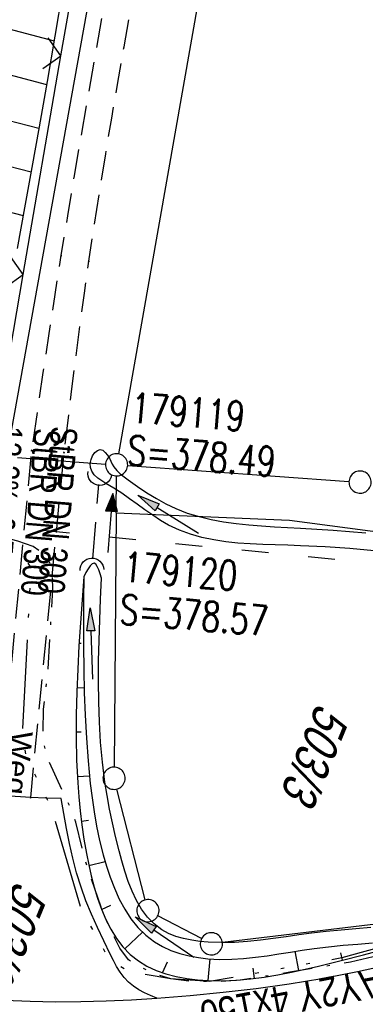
# Model space of a CAD drawing. Extents: x 507875 to 508634, y 446340 to 447363.
# Tile 64 of 71: x 508432 to 508455, y 447147 to 447214. Entities that reach past the tile are written whole.
import ezdxf
from ezdxf.enums import TextEntityAlignment as Align

# ---------------------------------------------------------------- set-up
doc = ezdxf.new("R2010")
doc.units = 0
doc.header["$LTSCALE"] = 10
doc.header["$MEASUREMENT"] = 0
for name, pattern in [('ACAD_ISO03W100', [30, 12, -18]), ('ACAD_ISO14W100', [25.5, 12, -3, 0.5, -3, 0.5, -3, 0.5, -3]), ('AUSGEZOGEN', [0]), ('LT00', [0]), ('LT08', [0.42, 0.2, -0.1, 0.02, -0.1]), ('LT11', [0.3, 0.2, -0.1]), ('STRICHLINIE2', [0.375, 0.25, -0.125])]:
    doc.linetypes.add(name, pattern=pattern)
doc.layers.get('0').update_dxf_attribs({"linetype": 'LT00'})
for name, color, linetype in [('--EK_FBR', 250, 'LT00'), ('--EK_Halt-Pfeil', 4, 'LT00'), ('--EK_Haltung', 7, 'STRICHLINIE2'), ('--EK_Haltung-Text', 140, 'LT00'), ('--EK_Schacht-Text', 5, 'LT00'), ('--EL_DFK_AB_L', 21, 'LT00'), ('--EL_Halt-Pfeil', 4, 'LT00'), ('--EL_Haltung', 182, 'STRICHLINIE2'), ('--EL_Haltung-Text', 182, 'LT00'), ('DFK_AB_L', 21, 'LT00'), ('DFK_FLUR_NR', 250, 'LT00'), ('DFK_GZPKT', 250, 'LT00'), ('DFK_KATASTER', 250, 'LT00'), ('FELDWEG_TEXT', 250, 'Continuous'), ('PFEIL', 140, 'AUSGEZOGEN'), ('STROM_TEXT', 80, 'Continuous'), ('STROM_UNTER', 80, 'LT08'), ('TELEKOM', 210, 'ACAD_ISO14W100'), ('V127_AFBR_BAB', 250, 'LT00'), ('V127_BOESCH', 250, 'LT00'), ('V127_BOSCHUNG', 250, 'LT00'), ('V127_EINFAHRT', 250, 'LT00'), ('V127_FELDWEG', 250, 'LT11'), ('V127_GRABEN', 250, 'LT00'), ('V127_UK_DURCH', 182, 'LT00'), ('V127_ZAUN', 40, 'LT00'), ('WASSERLTG', 130, 'ACAD_ISO03W100')]:
    doc.layers.add(name, color=color, linetype=linetype)
doc.styles.add('Beschrift', font='ARIAL.TTF')
doc.styles.add('Haltungsbeschriftung', font='ARIAL.TTF', dxfattribs={"width": 0.75})
doc.styles.add('schachtbeschriftung', font='romans.shx', dxfattribs={"width": 0.75, "height": 2})
doc.styles.get("Standard").update_dxf_attribs({"font": 'ARIAL.TTF'})
doc.styles.add('Versorgungsltg', font='ARIAL.TTF', dxfattribs={"width": 0.8, "height": 2})

# ---------------------------------------------------------------- blocks, each defined once
blk = doc.blocks.new('SYMB7010')
at = {"color": 0, "linetype": 'ByBlock'}
for points in [[(-0.031408, 0.499213), (-0.093728, 0.49134), (-0.15457, 0.475719), (-0.212975, 0.452595), (-0.268021, 0.422333), (-0.31884, 0.385411), (-0.36463, 0.342411), (-0.40467, 0.29401), (-0.438329, 0.240973), (-0.465074, 0.184136), (-0.484486, 0.124395), (-0.496256, 0.062692), (-0.5002, 0)], [(0.5002, 0), (0.496256, 0.062692), (0.484485, 0.124395), (0.465074, 0.184136), (0.438329, 0.240973), (0.40467, 0.29401), (0.36463, 0.342411), (0.31884, 0.385411), (0.268021, 0.422333), (0.212975, 0.452595), (0.15457, 0.475719), (0.093728, 0.49134), (0.031408, 0.499213), (-0.031408, 0.499213)], [(-0.5002, 0), (-0.496256, -0.062692), (-0.484486, -0.124395), (-0.465075, -0.184136), (-0.438329, -0.240973), (-0.404671, -0.29401), (-0.36463, -0.342411), (-0.31884, -0.385411), (-0.268021, -0.422333), (-0.212975, -0.452595), (-0.154571, -0.475719), (-0.093728, -0.49134), (-0.031408, -0.499213), (0.031408, -0.499213)], [(0.031408, -0.499213), (0.093728, -0.491341), (0.15457, -0.475719), (0.212975, -0.452595), (0.268021, -0.422333), (0.31884, -0.385411), (0.36463, -0.342411), (0.404671, -0.294011), (0.438329, -0.240974), (0.465075, -0.184136), (0.484486, -0.124395), (0.496256, -0.062692), (0.500201, 0)]]:
    blk.add_lwpolyline(points, dxfattribs=at)
blk = doc.blocks.new('SYMB0011')
at = {"color": 0, "linetype": 'ByBlock'}
for p, q in [((0.5, 0), (-0.5, 0)), ((0, 0.5), (0, -0.5))]:
    blk.add_line(p, q, dxfattribs=at)
blk = doc.blocks.new('SYMB0024')
at = {"color": 0, "linetype": 'ByBlock'}
for p, q in [((-0.5, 0.5), (0, 0)), ((0, 0), (0.5, 0.5))]:
    blk.add_line(p, q, dxfattribs=at)
blk = doc.blocks.new('Pfreil3')
at = {"layer": 'PFEIL'}
blk.add_hatch(color=256, dxfattribs=at).paths.add_polyline_path([(-1.549, 0.273), (-1.549, -0.273), (0, 0)])
for p, q in [((-1.549, 0), (-4.831, 0)), ((-1.549, -0.273), (-1.549, 0.273)), ((-1.549, 0.273), (0, 0)), ((0, 0), (-1.549, -0.273))]:
    blk.add_line(p, q, dxfattribs=at)
blk = doc.blocks.new('SYMB1107')
at = {"color": 0, "linetype": 'ByBlock'}
for points in [[(-0.2, 0), (-0.196157, 0.039018), (-0.184776, 0.076537), (-0.166294, 0.111114), (-0.141421, 0.141421), (-0.111114, 0.166294), (-0.076537, 0.184776), (-0.039018, 0.196157), (0, 0.2)], [(0, 0.2), (0.039018, 0.196157), (0.076537, 0.184776), (0.111114, 0.166294), (0.141421, 0.141421), (0.166294, 0.111114), (0.184776, 0.076537), (0.196157, 0.039018), (0.2, 0)]]:
    blk.add_lwpolyline(points, dxfattribs=at)
blk = doc.blocks.new('SYMB0070')
at = {"color": 0, "linetype": 'ByBlock'}
for p, q in [((-0.5, 0), (0.2, 0)), ((0.5, 0), (0.2, 0.1)), ((0.2, 0.1), (0.2, 0)), ((0.468, 0), (0.21, 0.086)), ((0.21, 0.086), (0.21, -0.086)), ((0.21, -0.086), (0.468, 0)), ((0.22, -0.072), (0.437, 0)), ((0.23, -0.058), (0.405, 0)), ((0.24, -0.045), (0.374, 0)), ((0.342, 0), (0.25, 0.031)), ((0.25, 0.031), (0.25, -0.031)), ((0.25, -0.031), (0.342, 0)), ((0.26, -0.017), (0.31, 0)), ((0.27, -0.003), (0.279, 0))]:
    blk.add_line(p, q, dxfattribs=at)
for points in [[(0.2, 0), (0.2, -0.1), (0.5, 0)], [(0.437, 0), (0.22, 0.072), (0.22, -0.072)], [(0.405, 0), (0.23, 0.058), (0.23, -0.058)], [(0.374, 0), (0.24, 0.045), (0.24, -0.045)], [(0.31, 0), (0.26, 0.017), (0.26, -0.017)], [(0.279, 0), (0.27, 0.003), (0.27, -0.003)]]:
    blk.add_lwpolyline(points, dxfattribs=at)

msp = doc.modelspace()

# ---------------------------------------------------------------- linework, layer by layer
at = {"layer": '--EK_FBR', "linetype": 'LT11', "flags": 128}
for points in [[(508430.409, 447161.401), (508432.592, 447184.702), (508432.98, 447187.34), (508433.37, 447189.977), (508433.766, 447192.613), (508434.171, 447195.248), (508434.586, 447197.881), (508435.026, 447200.582), (508435.479, 447203.282), (508435.941, 447205.98), (508436.41, 447208.677), (508436.883, 447211.373), (508437.359, 447214.069), (508437.551, 447215.16), (508437.833, 447216.766), (508438.305, 447219.462), (508438.77, 447222.16), (508439.251, 447224.998), (508439.725, 447227.837), (508440.193, 447230.678), (508440.658, 447233.518), (508441.121, 447236.359), (508441.586, 447239.2), (508442.052, 447242.04), (508442.524, 447244.88), (508443.17, 447248.713), (508443.826, 447252.544), (508444.489, 447256.373), (508445.157, 447260.202), (508445.828, 447264.031), (508446.499, 447267.859), (508447.054, 447271.026), (508447.34, 447272.672)], [(508432.52, 447161.257), (508434.779, 447184.567), (508435.043, 447186.725), (508435.309, 447188.882), (508435.581, 447191.038), (508435.861, 447193.193), (508436.151, 447195.347), (508436.454, 447197.498), (508436.814, 447199.921), (508437.192, 447202.341), (508437.584, 447204.758), (508437.989, 447207.174), (508438.404, 447209.588), (508438.825, 447212.002), (508439.252, 447214.414), (508439.347, 447214.952), (508439.679, 447216.827), (508440.107, 447219.239), (508440.531, 447221.652), (508441.189, 447225.466), (508441.835, 447229.282), (508442.471, 447233.099), (508443.098, 447236.918), (508443.719, 447240.738), (508444.336, 447244.558), (508444.864, 447247.83), (508445.392, 447251.101), (508445.924, 447254.372), (508446.462, 447257.641), (508447.008, 447260.91), (508447.564, 447264.177), (508448.133, 447267.441), (508448.57, 447269.897), (508448.951, 447272.01)]]:
    msp.add_lwpolyline(points, dxfattribs=at)
at = {"layer": '--EK_FBR'}
for points in [[(508434.571, 447161.182), (508433.545, 447161.215), (508432.52, 447161.257), (508431.464, 447161.318), (508430.409, 447161.401), (508429.514, 447161.487), (508428.62, 447161.582)], [(508441.027, 447147.686), (508440.616, 447147.865), (508440.213, 447148.052), (508439.826, 447148.258), (508439.464, 447148.49), (508439.134, 447148.758), (508438.831, 447149.081), (508438.564, 447149.442), (508438.325, 447149.832), (508438.105, 447150.239), (508437.895, 447150.655), (508437.451, 447151.558), (508437.025, 447152.457), (508436.623, 447153.357), (508436.254, 447154.264), (508435.922, 447155.183), (508435.623, 447156.154), (508435.364, 447157.14), (508435.138, 447158.14), (508434.935, 447159.148), (508434.749, 447160.164), (508434.571, 447161.182)], [(508430.773, 447147.552), (508432.478, 447147.473), (508434.187, 447147.44), (508435.899, 447147.451), (508437.611, 447147.499), (508439.321, 447147.579), (508441.027, 447147.686), (508443.278, 447147.864), (508445.519, 447148.083), (508447.75, 447148.347), (508449.972, 447148.659), (508452.187, 447149.022), (508454.587, 447149.478), (508456.978, 447149.995)]]:
    msp.add_lwpolyline(points, dxfattribs=at)
at = {"layer": '--EK_Haltung'}
msp.add_line((508436.715, 447177.376), (508437.121, 447182.399), dxfattribs=at)
at = {"layer": '--EL_DFK_AB_L'}
msp.add_line((508446.828, 447272.883), (508431.023, 447185.018), dxfattribs=at)
at = {"layer": '--EL_Haltung'}
msp.add_line((508436.715, 447177.376), (508437.121, 447182.399), dxfattribs=at)
at = {"layer": 'DFK_AB_L'}
msp.add_line((508446.828, 447272.883), (508431.023, 447185.018), dxfattribs=at)
at = {"layer": 'DFK_KATASTER'}
for p, q in [((508453.474, 447270.15), (508438.45, 447184.478)), ((508431.639, 447184.225), (508437.572, 447183.792)), ((508439.069, 447183.686), (508454.012, 447182.623)), ((508438.3, 447180.498), (508438.316, 447182.99)), ((508438.3, 447180.498), (508438.157, 447163.3)), ((508438.3, 447180.498), (508449.99, 447180.007)), ((508449.99, 447180.007), (508457.941, 447178.949)), ((508440.255, 447154.325), (508438.336, 447161.822)), ((508444.056, 447151.707), (508441.105, 447153.251)), ((508456.396, 447152.76), (508445.465, 447151.45))]:
    msp.add_line(p, q, dxfattribs=at)
at = {"layer": 'STROM_UNTER', "flags": 128}
msp.add_lwpolyline([(508477.172, 447163.364), (508477.545, 447162.406), (508476.8, 447162.193), (508477.996, 447158.654), (508476.665, 447158.122), (508471.154, 447156.276), (508468.806, 447155.359), (508465.862, 447153.833), (508462.245, 447152.27), (508457.451, 447150.907), (508454.116, 447150.118), (508450.028, 447149.436), (508446.694, 447148.909), (508445.101, 447148.799), (508443.427, 447148.811), (508441.981, 447148.995), (508440.977, 447149.304), (508439.995, 447149.739), (508439.134, 447150.279), (508438.535, 447151.07), (508437.55, 447153.07), (508436.168, 447157.076), (508435.578, 447159.575), (508435.171, 447160.617), (508433.603, 447164.001), (508433.361, 447165.254), (508433.391, 447167.221), (508433.702, 447169.937), (508434.017, 447175.325), (508433.991, 447176.735), (508433.577, 447177.601), (508432.689, 447178.211), (508431.649, 447178.584), (508428.243, 447179.356), (508416.166, 447179.704), (508379.481, 447179.683), (508375.412, 447166.521), (508370.87, 447167.897), (508362.445, 447168.38), (508358.87, 447169.505), (508362.368, 447176.21), (508362.368, 447177.727), (508361.559, 447177.684), (508361.503, 447176.068), (508361.063, 447175.473), (508344.018, 447182.443), (508343.223, 447182.565), (508340.741, 447186.937), (508326.288, 447214.199), (508322.953, 447217.365), (508315.802, 447217.982), (508316.102, 447224.024)], dxfattribs=at)
at = {"layer": 'TELEKOM', "ltscale": 0.05, "flags": 128}
msp.add_lwpolyline([(508474.982, 447165.553), (508473.172, 447165.084), (508474.673, 447159.364), (508464.672, 447154.328), (508456.661, 447151.277), (508453.539, 447150.41), (508444.602, 447148.803), (508441.981, 447148.995), (508439.155, 447149.476), (508437.854, 447150.277), (508435.953, 447153.679), (508433.953, 447160.482), (508432.252, 447163.983), (508431.951, 447165.284), (508432.552, 447176.789), (508431.941, 447177.756), (508416.745, 447181.791), (508378.627, 447181.391), (508374.691, 447166.96), (508370.19, 447168.143), (508366.264, 447168.543), (508362.179, 447169.984), (508358.413, 447171.665), (508347.839, 447167.262), (508337.4, 447169.983), (508328.414, 447171.935), (508322.641, 447172.543), (508316.286, 447172.936), (508310.426, 447172.329), (508294.909, 447170.287), (508285.316, 447168.639), (508276.487, 447167.205), (508271.842, 447166.858), (508264.535, 447167.811), (508253.336, 447170.847), (508250.234, 447179.486), (508234.735, 447192.344), (508230.978, 447195.531), (508227.158, 447198.133), (508210.966, 447203.512), (508203.353, 447206.262), (508189.318, 447199.877), (508186.179, 447190.406), (508183.805, 447181.725), (508180.252, 447166.858), (508182.036, 447154.933), (508172.713, 447111.806), (508163.222, 447073.34), (508154.785, 447034.675), (508153.031, 446995.556), (508154.9, 446955.58), (508158.105, 446912.014), (508138.041, 446875.457), (508116.295, 446837.958), (508103.884, 446802.928), (508083.738, 446761.261), (508071.735, 446745.953), (508067.468, 446734.788), (508063.405, 446727.276), (508059.458, 446719.322), (508062.263, 446713.436), (508069.977, 446704.887), (508081.477, 446692.274), (508095.24, 446677.226), (508103.795, 446669.378), (508122.044, 446644.24), (508132.002, 446636.813), (508105.767, 446613.366), (508119.825, 446594.076), (508150.119, 446555.817), (508154.748, 446559.461), (508167.768, 446536.941), (508183.181, 446511.575), (508186.807, 446510.85), (508218.928, 446451.464), (508225.819, 446439.687), (508234.16, 446421.749), (508247.216, 446396.382), (508258.477, 446371.283), (508263.554, 446356.788), (508266.895, 446346.738)], dxfattribs=at)
at = {"layer": 'V127_AFBR_BAB'}
msp.add_lwpolyline([(508430.773, 447147.552), (508432.478, 447147.473), (508434.187, 447147.44), (508435.899, 447147.451), (508437.611, 447147.499), (508439.321, 447147.579), (508441.027, 447147.686), (508443.278, 447147.864), (508445.519, 447148.083), (508447.75, 447148.347), (508449.972, 447148.659), (508452.187, 447149.022), (508454.587, 447149.478), (508456.978, 447149.995)], dxfattribs=at)
at = {"layer": 'V127_BOESCH'}
for points in [[(508434.675, 447215.801), (508434.155, 447212.727), (508433.628, 447209.656), (508433.092, 447206.59), (508432.603, 447203.849), (508432.107, 447201.111), (508431.607, 447198.374)], [(508436.109, 447176.177), (508435.992, 447174.614), (508435.879, 447173.052), (508435.778, 447171.492), (508435.693, 447169.936), (508435.629, 447168.384), (508435.592, 447166.838), (508435.588, 447165.298), (508435.621, 447163.766), (508435.697, 447162.243), (508435.769, 447161.3), (508435.861, 447160.356), (508435.977, 447159.405), (508436.119, 447158.443), (508436.288, 447157.464), (508436.438, 447156.706), (508436.609, 447155.943), (508436.806, 447155.184), (508437.033, 447154.436), (508437.293, 447153.707), (508437.591, 447153.006), (508437.931, 447152.341), (508438.317, 447151.719), (508438.752, 447151.149), (508439.242, 447150.639), (508439.789, 447150.197), (508440.366, 447149.844), (508440.991, 447149.554), (508441.654, 447149.323), (508442.345, 447149.146), (508443.056, 447149.016), (508443.778, 447148.929), (508444.502, 447148.88), (508445.465, 447148.865), (508446.416, 447148.902), (508447.356, 447148.984), (508448.288, 447149.106), (508449.212, 447149.261), (508450.13, 447149.441), (508451.045, 447149.642), (508451.957, 447149.856), (508453.472, 447150.229), (508454.986, 447150.617), (508456.498, 447151.017)]]:
    msp.add_lwpolyline(points, dxfattribs=at)
at = {"layer": 'V127_BOSCHUNG'}
for p, q in [((508428.9, 447213.777), (508434.101, 447212.407)), ((508422.934, 447212.232), (508433.593, 447209.452)), ((508427.627, 447207.908), (508433.076, 447206.499)), ((508421.429, 447206.398), (508432.549, 447203.55)), ((508426.349, 447202.041), (508432.015, 447200.604)), ((508435.997, 447174.681), (508436.097, 447174.674)), ((508435.79, 447171.688), (508435.939, 447171.68)), ((508435.64, 447168.687), (508436.13, 447168.674)), ((508435.586, 447165.68), (508435.919, 447165.683)), ((508435.672, 447162.664), (508436.49, 447162.716)), ((508435.944, 447159.657), (508436.417, 447159.718)), ((508436.449, 447156.654), (508437.547, 447156.915)), ((508437.304, 447153.68), (508437.935, 447153.968)), ((508438.877, 447151.008), (508440.067, 447152.142)), ((508450.632, 447149.549), (508450.373, 447150.851)), ((508453.577, 447150.255), (508453.457, 447150.744)), ((508441.428, 447149.395), (508441.757, 447150.133)), ((508444.513, 447148.88), (508444.647, 447150.338)), ((508447.622, 447149.016), (508447.549, 447149.718))]:
    msp.add_line(p, q, dxfattribs=at)
at = {"layer": 'V127_EINFAHRT'}
for points in [[(508434.571, 447161.182), (508433.545, 447161.215), (508432.52, 447161.257), (508431.464, 447161.318), (508430.409, 447161.401), (508429.514, 447161.487), (508428.62, 447161.582)], [(508441.027, 447147.686), (508440.616, 447147.865), (508440.213, 447148.052), (508439.826, 447148.258), (508439.464, 447148.49), (508439.134, 447148.758), (508438.831, 447149.081), (508438.564, 447149.442), (508438.325, 447149.832), (508438.105, 447150.239), (508437.895, 447150.655), (508437.451, 447151.558), (508437.025, 447152.457), (508436.623, 447153.357), (508436.254, 447154.264), (508435.922, 447155.183), (508435.623, 447156.154), (508435.364, 447157.14), (508435.138, 447158.14), (508434.935, 447159.148), (508434.749, 447160.164), (508434.571, 447161.182)]]:
    msp.add_lwpolyline(points, dxfattribs=at)
at = {"layer": 'V127_FELDWEG', "flags": 128}
for points in [[(508430.409, 447161.401), (508432.592, 447184.702), (508432.98, 447187.34), (508433.37, 447189.977), (508433.766, 447192.613), (508434.171, 447195.248), (508434.586, 447197.881), (508435.026, 447200.582), (508435.479, 447203.282), (508435.941, 447205.98), (508436.41, 447208.677), (508436.883, 447211.373), (508437.359, 447214.069), (508437.833, 447216.766), (508438.305, 447219.462), (508438.77, 447222.16), (508439.251, 447224.998), (508439.725, 447227.837), (508440.193, 447230.677), (508440.658, 447233.518), (508441.121, 447236.359), (508441.586, 447239.2), (508442.052, 447242.04), (508442.524, 447244.88), (508443.17, 447248.713), (508443.826, 447252.544), (508444.489, 447256.373), (508445.157, 447260.202), (508445.828, 447264.031), (508446.499, 447267.859), (508447.054, 447271.026), (508447.34, 447272.672)], [(508432.52, 447161.257), (508434.779, 447184.567), (508435.043, 447186.725), (508435.309, 447188.882), (508435.581, 447191.038), (508435.861, 447193.193), (508436.151, 447195.347), (508436.454, 447197.498), (508436.814, 447199.921), (508437.192, 447202.341), (508437.584, 447204.758), (508437.989, 447207.174), (508438.404, 447209.588), (508438.825, 447212.002), (508439.252, 447214.414), (508439.679, 447216.827), (508440.107, 447219.239), (508440.531, 447221.652), (508441.189, 447225.466), (508441.835, 447229.282), (508442.471, 447233.099), (508443.098, 447236.918), (508443.719, 447240.738), (508444.336, 447244.558), (508444.864, 447247.83), (508445.392, 447251.101), (508445.924, 447254.372), (508446.462, 447257.641), (508447.008, 447260.91), (508447.564, 447264.177), (508448.133, 447267.441), (508448.57, 447269.897), (508448.951, 447272.01)]]:
    msp.add_lwpolyline(points, dxfattribs=at)
at = {"layer": 'V127_GRABEN'}
for points in [[(508455.704, 447177.925), (508454.062, 447178.074), (508452.406, 447178.191), (508450.733, 447178.272), (508449.886, 447178.298), (508449.038, 447178.322), (508448.191, 447178.35), (508447.348, 447178.391), (508446.513, 447178.452), (508445.688, 447178.54), (508444.878, 447178.664), (508444.084, 447178.831), (508443.309, 447179.049), (508442.558, 447179.324), (508441.833, 447179.666), (508441.289, 447179.979), (508440.758, 447180.326), (508440.235, 447180.694), (508439.717, 447181.072), (508439.198, 447181.449), (508438.674, 447181.814), (508438.141, 447182.155), (508437.867, 447182.317), (508437.59, 447182.48), (508437.314, 447182.654), (508437.05, 447182.844), (508436.816, 447183.063), (508436.641, 447183.316), (508436.558, 447183.558), (508436.541, 447183.823), (508436.595, 447184.103), (508436.701, 447184.348), (508436.849, 447184.565), (508437.025, 447184.719), (508437.212, 447184.776), (508437.386, 447184.721), (508437.552, 447184.582), (508437.702, 447184.392), (508437.831, 447184.183), (508437.937, 447183.98), (508438.032, 447183.79), (508438.134, 447183.612), (508438.329, 447183.362), (508438.565, 447183.133), (508438.828, 447182.92), (508439.104, 447182.717), (508439.736, 447182.27), (508440.369, 447181.847), (508441.008, 447181.453), (508441.656, 447181.096), (508442.32, 447180.781), (508443.095, 447180.48), (508443.892, 447180.235), (508444.709, 447180.038), (508445.543, 447179.884), (508446.39, 447179.765), (508447.248, 447179.674), (508448.114, 447179.604), (508448.985, 447179.549), (508449.858, 447179.503), (508450.73, 447179.457), (508452.949, 447179.317), (508455.148, 447179.142)], [(508437.296, 447176.068), (508437.205, 447176.368), (508437.111, 447176.644), (508437.014, 447176.873), (508436.909, 447177.033), (508436.796, 447177.099), (508436.672, 447177.056), (508436.539, 447176.918), (508436.399, 447176.71), (508436.255, 447176.455), (508436.109, 447176.177)], [(508436.109, 447176.177), (508436.096, 447174.609), (508436.088, 447173.042), (508436.089, 447171.477), (508436.104, 447169.915), (508436.138, 447168.358), (508436.194, 447166.806), (508436.278, 447165.261), (508436.394, 447163.723), (508436.547, 447162.194), (508436.665, 447161.235), (508436.805, 447160.277), (508436.974, 447159.317), (508437.176, 447158.351), (508437.418, 447157.376), (508437.637, 447156.614), (508437.888, 447155.855), (508438.174, 447155.109), (508438.5, 447154.387), (508438.871, 447153.698), (508439.289, 447153.053), (508439.761, 447152.461), (508440.289, 447151.935), (508440.878, 447151.482), (508441.415, 447151.168), (508441.989, 447150.909), (508442.592, 447150.701), (508443.216, 447150.541), (508443.852, 447150.425), (508444.492, 447150.35), (508445.299, 447150.307), (508446.102, 447150.314), (508446.9, 447150.363), (508447.695, 447150.445), (508448.488, 447150.551), (508449.279, 447150.673), (508450.069, 447150.801), (508450.861, 447150.928), (508451.653, 447151.043), (508452.636, 447151.162), (508453.621, 447151.258), (508454.607, 447151.342), (508455.593, 447151.419)], [(508455.483, 447152.46), (508454.481, 447152.372), (508453.48, 447152.283), (508452.481, 447152.186), (508451.486, 447152.073), (508450.622, 447151.958), (508449.76, 447151.835), (508448.897, 447151.714), (508448.033, 447151.603), (508447.164, 447151.514), (508446.288, 447151.455), (508445.403, 447151.437), (508444.507, 447151.468), (508443.947, 447151.517), (508443.391, 447151.595), (508442.846, 447151.707), (508442.322, 447151.86), (508441.825, 447152.059), (508441.365, 447152.309), (508440.853, 447152.698), (508440.404, 447153.164), (508440.012, 447153.697), (508439.669, 447154.284), (508439.371, 447154.915), (508439.11, 447155.579), (508438.881, 447156.263), (508438.676, 447156.957), (508438.49, 447157.649), (508438.25, 447158.603), (508438.034, 447159.538), (508437.842, 447160.459), (508437.674, 447161.374), (508437.53, 447162.288), (508437.362, 447163.628), (508437.24, 447164.98), (508437.158, 447166.342), (508437.112, 447167.714), (508437.096, 447169.094), (508437.106, 447170.481), (508437.136, 447171.873), (508437.181, 447173.269), (508437.236, 447174.668), (508437.296, 447176.068)]]:
    msp.add_lwpolyline(points, dxfattribs=at)
at = {"layer": 'V127_ZAUN'}
for p, q in [((508434.564, 447211.391), (508437.103, 447226.174)), ((508432.024, 447196.607), (508434.564, 447211.391))]:
    msp.add_line(p, q, dxfattribs=at)
msp.add_lwpolyline([(508429.471, 447181.826), (508430.061, 447185.176), (508432.024, 447196.607)], dxfattribs=at)
at = {"layer": 'WASSERLTG', "ltscale": 0.015, "flags": 128}
msp.add_lwpolyline([(508600.825, 447162.738), (508427.821, 447179.837), (508327.181, 447175.827), (508270.861, 447168.906), (508250.59, 447175.867), (508228.131, 447190.927), (508198.136, 447200.07)], dxfattribs=at)

# ---------------------------------------------------------------- block references
at = {"layer": '--EK_Halt-Pfeil', "xscale": 4.00000000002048, "yscale": 4, "zscale": 4, "rotation": 85.38466999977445}
msp.add_blockref('SYMB0070', (508437.915, 447179.808), dxfattribs=at)
at = {"layer": '--EL_Halt-Pfeil', "xscale": 4.000000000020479, "yscale": 4, "zscale": 4, "rotation": 85.38466999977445}
msp.add_blockref('SYMB0070', (508437.915, 447179.808), dxfattribs=at)
at = {"layer": 'DFK_GZPKT', "xscale": 1.500000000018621, "yscale": 1.5, "zscale": 1.5, "rotation": 264.7377099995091}
for p in [(508438.321, 447183.74), (508454.76, 447182.569), (508438.15, 447162.55), (508440.44, 447153.599), (508444.721, 447151.359)]:
    msp.add_blockref('SYMB7010', p, dxfattribs=at)
at = {"layer": 'PFEIL'}
for p, rotation in [((508439.749, 447181.685), 147.9206395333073), ((508436.541, 447174.067), 91.73630296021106), ((508439.565, 447153.184), 145.4653529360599)]:
    msp.add_blockref('Pfreil3', p, dxfattribs=dict(at, rotation=rotation))
at = {"layer": 'V127_FELDWEG', "xscale": 0.1, "yscale": 0.1, "zscale": 0.1, "rotation": 247.65211}
for p in [(508434.586, 447197.881), (508436.454, 447197.498), (508432.592, 447184.702), (508434.779, 447184.567), (508432.527, 447161.248)]:
    msp.add_blockref('SYMB0011', p, dxfattribs=at)
at = {"layer": 'V127_UK_DURCH', "zscale": 4}
for p, xscale, yscale, rotation in [((508437.181, 447183.146), 4.000000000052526, 4.000000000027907, 170), ((508436.655, 447176.63), 3.999999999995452, 4.000000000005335, 2.218964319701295)]:
    msp.add_blockref('SYMB1107', p, dxfattribs=dict(at, xscale=xscale, yscale=yscale, rotation=rotation))
at = {"layer": 'V127_ZAUN', "xscale": 2.1, "yscale": 2.1, "zscale": 2.1, "rotation": 80.25223000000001}
for p in [(508434.564, 447211.391), (508432.024, 447196.607)]:
    msp.add_blockref('SYMB0024', p, dxfattribs=at)

# ---------------------------------------------------------------- texts
at = {"layer": '--EK_Haltung-Text', "style": 'Haltungsbeschriftung', "width": 0.75}
for s, p in [('12.2‰ 6.54m', (508430.209, 447186.453)), ('StBR DN 300', (508432.76, 447186.248))]:
    msp.add_text(s, height=1.8, rotation=-94.61533, dxfattribs=at).set_placement(p)
at = {"layer": '--EK_Schacht-Text', "style": 'schachtbeschriftung', "width": 0.75}
for s, p in [('179119', (508439.217, 447186.619)), ('S=378.49', (508438.985, 447183.747)), ('179120', (508438.7, 447175.86)), ('S=378.57', (508438.469, 447172.989))]:
    msp.add_text(s, height=2, rotation=-4.61533, dxfattribs=at).set_placement(p)
at = {"layer": '--EL_Haltung-Text', "style": 'Haltungsbeschriftung', "width": 0.75}
msp.add_text('StBR DN 300', height=1.8, rotation=-94.61533, dxfattribs=at).set_placement((508433.909, 447186.386))
at = {"layer": 'DFK_FLUR_NR', "oblique": 13.754, "width": 0.75}
for s, p in [('503/3', (508451.882, 447167.727)), ('503/1', (508431.505, 447155.71))]:
    msp.add_text(s, height=2.5, rotation=247.6521, dxfattribs=at).set_placement(p)
at = {"layer": 'FELDWEG_TEXT', "insert": (508430.727, 447165.847), "char_height": 1.5, "attachment_point": 7, "rotation": 264.42919, "style": 'Beschrift'}
msp.add_mtext('Weg', dxfattribs=at)
at = {"layer": 'STROM_TEXT', "style": 'Versorgungsltg', "width": 0.8}
msp.add_text('E.ON NAY2Y 4x150', height=2, rotation=190.82775, dxfattribs=at).set_placement((508453.697, 447149.34), align=Align.CENTER)

doc.saveas('drawing.dxf')
